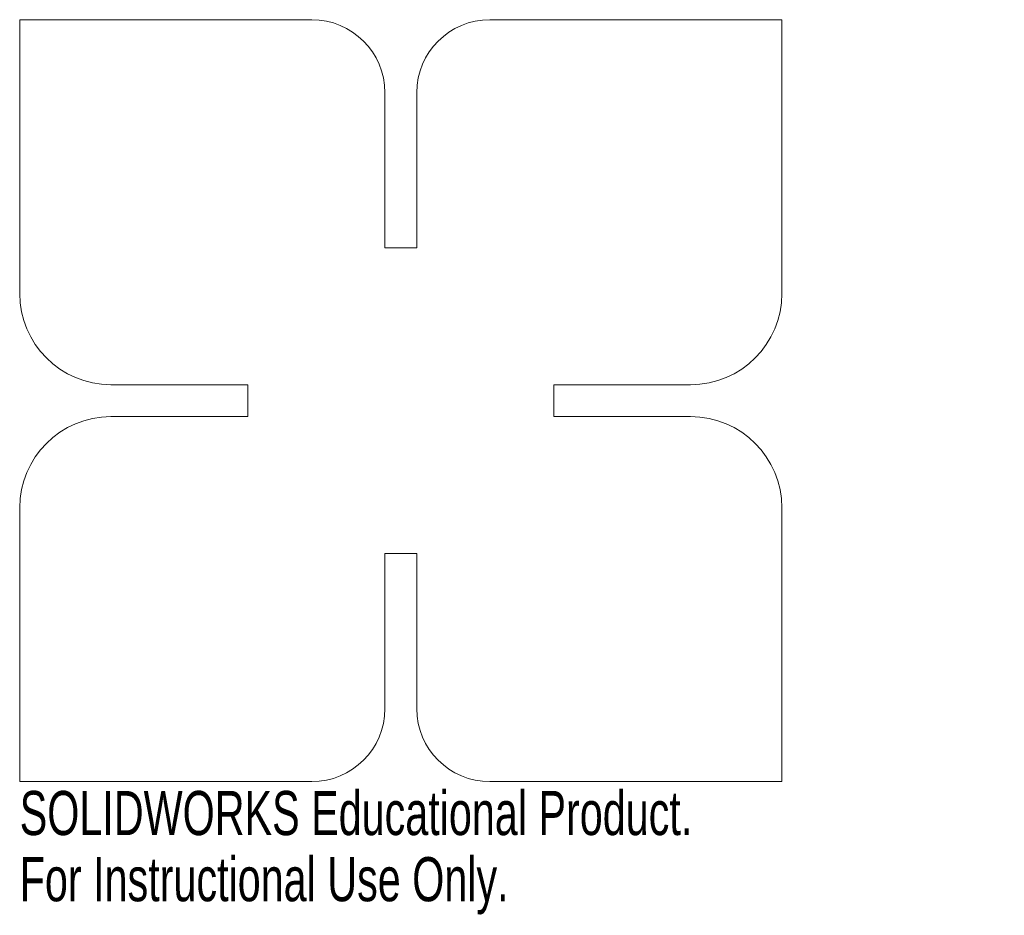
# Model space of a CAD drawing. Header units: millimetres. Extents: x -42 to 66, y -56 to 42.
import ezdxf

# ---------------------------------------------------------------- set-up
doc = ezdxf.new("R2010")
doc.units = ezdxf.units.MM
doc.styles.add('SLDTEXTSTYLE0', font='TXT', dxfattribs={"width": 0.7})

msp = doc.modelspace()

# ---------------------------------------------------------------- linework, layer by layer
at = {"color": 7, "linetype": 'Continuous', "lineweight": 15}
for p, q in [((-41.75, 41.75), (-9.75, 41.75)), ((-41.75, 11.75), (-41.75, 41.75)), ((41.75, 41.75), (9.75, 41.75)), ((41.75, 11.75), (41.75, 41.75)), ((-1.75, 16.75), (-1.75, 33.75)), ((1.75, 16.75), (1.75, 33.75)), ((1.75, 16.75), (-1.75, 16.75)), ((-31.75, 1.75), (-16.75, 1.75)), ((-16.75, 1.75), (-16.75, -1.75)), ((16.75, 1.75), (16.75, -1.75)), ((31.75, 1.75), (16.75, 1.75)), ((-31.75, -1.75), (-16.75, -1.75)), ((31.75, -1.75), (16.75, -1.75)), ((-41.75, -11.75), (-41.75, -41.75)), ((41.75, -11.75), (41.75, -41.75)), ((-1.75, -16.75), (-1.75, -33.75)), ((1.75, -16.75), (-1.75, -16.75)), ((1.75, -16.75), (1.75, -33.75)), ((-41.75, -41.75), (-9.75, -41.75)), ((41.75, -41.75), (9.75, -41.75))]:
    msp.add_line(p, q, dxfattribs=at)
for centre, radius, start, end in [((-9.75, 33.75), 8, 0, 90), ((9.75, 33.75), 8, 90, 180), ((-31.75, 11.75), 10, 180, 270), ((31.75, 11.75), 10, 270, 0), ((-31.75, -11.75), 10, 90, 180), ((31.75, -11.75), 10, 0, 90), ((-9.75, -33.75), 8, 270, 0), ((9.75, -33.75), 8, 180, 270)]:
    msp.add_arc(centre, radius, start, end, dxfattribs=at)

# ---------------------------------------------------------------- texts
at = {"color": 7, "linetype": 'Continuous', "char_height": 4.8336, "attachment_point": 1, "style": 'SLDTEXTSTYLE0'}
for s, insert in [('SOLIDWORKS Educational Product.', (-41.75, -42.77)), ('For Instructional Use Only.', (-41.75, -50.02))]:
    msp.add_mtext(s, dxfattribs=dict(at, insert=insert))

doc.saveas('drawing.dxf')
